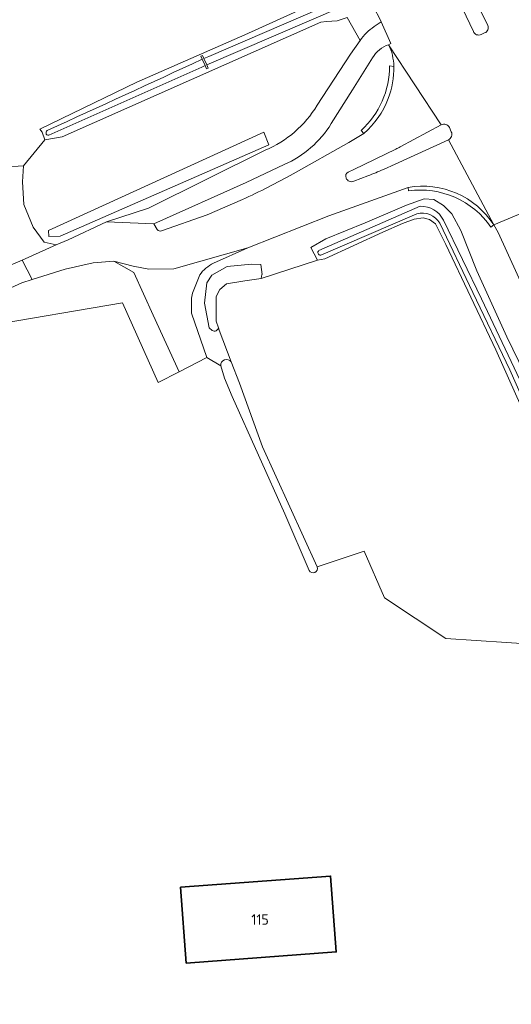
# Model space of a CAD drawing. Header units: metres. Extents: x 245598 to 248629, y 478632 to 481821.
# Tile 5 of 122: x 246577 to 246661, y 479429 to 479596. Entities that reach past the tile are written whole.
import ezdxf
from ezdxf.enums import TextEntityAlignment as Align

# ---------------------------------------------------------------- set-up
doc = ezdxf.new("R2010")
doc.units = ezdxf.units.M
for name, color, linetype, lineweight in [('B-XX-GR-GRAS-GV', 60, 'Continuous', 13), ('B-XX-GR-GROENVOORZIENING-GV', 80, 'Continuous', 18), ('B-XX-GR-HOUTWAL-GV', 40, 'Continuous', 13), ('B-XX-IE-TERREINAFSCHEIDING_KUNSTMATIG_HEKWERK-G', 20, 'IE-TERREINAFSCHEIDING-KUNSTMATIG', 18), ('B-XX-KW-KUNSTWERK_STUW-GV', 170, 'Continuous', 18), ('B-XX-OG-BEBOUWING-GV', 7, 'Continuous', 35), ('B-XX-OG-BEBOUWING-T18', 10, 'Continuous', 18), ('B-XX-OG-TERREIN_ERF-GV', 7, 'Continuous', 18), ('B-XX-OG-WATER-GV', 130, 'Continuous', 18), ('B-XX-OG-WATER_GREPPEL-GV', 160, 'Continuous', 18), ('B-XX-OG-WATER_SLOOT-GV', 120, 'Continuous', 18), ('B-XX-VH-ONVERHARD-GV', 252, 'Continuous', 18), ('B-XX-VH-VERHARDING_GESLOTEN-GV', 252, 'Continuous', 18), ('B-XX-VH-VERHARDING_OPEN-GV', 252, 'Continuous', 18)]:
    doc.layers.add(name, color=color, linetype=linetype, lineweight=lineweight)
doc.styles.add('NLCS-ISO-M-T18', font='NLCS-ISO.ttf', dxfattribs={"height": 1.8})
doc.linetypes.add('IE-TERREINAFSCHEIDING-KUNSTMATIG', pattern='A,4,[82,NLCS.SHX,S=0.75,R=90,X=0,Y=0],4,-2', length=10)

msp = doc.modelspace()

# ---------------------------------------------------------------- linework, layer by layer
at = {"layer": 'B-XX-GR-GRAS-GV'}
msp.add_lwpolyline([(246574.164, 479571.243), (246577.88, 479571.459), (246581.53, 479575.88), (246581.07, 479577.18), (246580.69, 479577.69), (246597.16, 479585.68), (246615.56, 479593.77), (246626.341, 479598.639), (246630.017, 479601.587), (246631.763, 479601.884), (246630.993, 479603.21), (246629.528, 479602.403), (246623.581, 479612.609)], dxfattribs=at)
at = {"layer": 'B-XX-GR-GROENVOORZIENING-GV'}
for points in [[(246638.817, 479595.951, 0.0337235), (246621.2, 479625.59)], [(246635.23, 479592.781, -0.1102214), (246637.6, 479595.156)], [(246640.063, 479592.068, 0.1986445), (246637.342, 479589.855)], [(246640.944, 479588.377, 0.1102593), (246640.063, 479592.068)], [(246635.372, 479577.484, 0.2120256), (246640.222, 479588.482)], [(246619.042, 479574.111, 0.1600271), (246627.884, 479581.76)], [(246630.277, 479578.632, -0.1519227), (246622.294, 479571.673)], [(246615.163, 479565.698, 0.019426), (246623.831, 479570.086)], [(246657.5, 479560.985, 0.2856564), (246643.457, 479567.174)], [(246600.651, 479560.593, 0.2962102), (246601.379, 479560.353)], [(246610.23, 479554.885, 0.1170634), (246607.898, 479552.886)], [(246611.086, 479543.835, -0.4688553), (246610.04, 479543.38)], [(246611.467, 479537.413, -0.7337612), (246613.255, 479538.08)]]:
    msp.add_lwpolyline(points, format="xyb", dxfattribs=at)
for points in [[(246627.884, 479581.76), (246633.567, 479590.468), (246635.23, 479592.781), (246633.015, 479596.729), (246631.28, 479596.154), (246629.491, 479596.056), (246628.546, 479595.91), (246584.46, 479576.41), (246581.53, 479575.88), (246577.88, 479571.459), (246577.74, 479568.71), (246577.94, 479564.86), (246579.53, 479560.98), (246581.43, 479558.46), (246583.46, 479557.97)], [(246633.015, 479596.729), (246635.23, 479592.781)], [(246637.6, 479595.156), (246638.817, 479595.951)], [(246637.342, 479589.855), (246633.903, 479584.411), (246630.277, 479578.632)], [(246640.222, 479588.482), (246640.944, 479588.377)], [(246623.831, 479570.086), (246633.279, 479575.398), (246635.848, 479576.962), (246635.372, 479577.484)], [(246583.46, 479557.97), (246585.48, 479558.86), (246592.027, 479561.917), (246599.184, 479564.241), (246619.042, 479574.111)], [(246622.294, 479571.673), (246615.781, 479568.614), (246600.051, 479561.598), (246600.651, 479560.593)], [(246643.457, 479567.174), (246643.366, 479567.769), (246629.874, 479562.95), (246616.069, 479557.497), (246610.23, 479554.885)], [(246601.379, 479560.353), (246609.144, 479563.127), (246615.163, 479565.698)], [(246627.98, 479555.38), (246626.82, 479557.54), (246629.37, 479559.02), (246636.06, 479561.72), (246643.12, 479564.77), (246646.11, 479565.84), (246647.74, 479565.71), (246649.42, 479564.69), (246650.84, 479563.28), (246652.39, 479560.46), (246655.1, 479553.54), (246660.17, 479542.33), (246665.31, 479531.81), (246670.34, 479520.36), (246675.19, 479510.72), (246682.037, 479495.225), (246687.775, 479482.288), (246691.313, 479471.675), (246714.298, 479421.839), (246715.387, 479419.168), (246718.494, 479409.731), (246721.147, 479401.213), (246725.423, 479384.888)], [(246673.419, 479527.86), (246667.235, 479541.404), (246658.698, 479560.082), (246657.985, 479561.383), (246657.5, 479560.985)], [(246610.04, 479543.38), (246609.49, 479543.87), (246608.72, 479548.06), (246609.08, 479551.53), (246609.94, 479552.84), (246612.59, 479554.28), (246616.73, 479554.69), (246618.31, 479554.64), (246618.52, 479552.97), (246618.48, 479552.97), (246618.36, 479552.27), (246627.98, 479555.38)], [(246607.898, 479552.886), (246606.675, 479549.767), (246606.487, 479548.899), (246606.51, 479546.33), (246609.13, 479538.78), (246611.467, 479537.413)], [(246613.255, 479538.08), (246611.21, 479543.47), (246611.086, 479543.835)]]:
    msp.add_lwpolyline(points, dxfattribs=at)
for points in [[(246619.64, 479575.048), (246584.14, 479559.49), (246582.2, 479559.39), (246582.12, 479560.46), (246618.824, 479577.201)], [(246600.826, 479534.571), (246604.42, 479536.37), (246599.99, 479545.99), (246596.69, 479553.26), (246593.28, 479555.23), (246589.74, 479554.91), (246584.96, 479553.87), (246579.352, 479552.077), (246577.61, 479551.52), (246556.88, 479542.12), (246554.84, 479541.41), (246552.3, 479539.56), (246550.22, 479536.53), (246550.259, 479535.784), (246551.862, 479536.503), (246561.36, 479540.78), (246567.32, 479543.458), (246571.36, 479544.12), (246594.76, 479548.1)]]:
    msp.add_lwpolyline(points, close=True, dxfattribs=at)
at = {"layer": 'B-XX-GR-HOUTWAL-GV'}
msp.add_lwpolyline([(246666.98, 479520.8), (246658.33, 479540.1), (246649.78, 479558.04), (246648.04, 479561.58), (246647.03, 479562.3), (246645.94, 479562.61), (246644.44, 479562.36), (246642.43, 479561.61), (246639.06, 479560.14), (246629.19, 479555.6), (246627.98, 479555.38), (246618.36, 479552.27), (246615.57, 479551.84), (246612.46, 479551.38), (246611.3, 479550.36), (246610.72, 479549.18), (246610.67, 479547.52), (246610.7, 479544.97), (246611.086, 479543.835), (246611.21, 479543.47), (246613.255, 479538.08), (246614.64, 479534.43), (246618.6, 479523.6), (246627.891, 479503.156), (246635.889, 479505.818), (246639.353, 479497.882), (246649.803, 479490.946), (246665.301, 479489.906)], dxfattribs=at)
at = {"layer": 'B-XX-IE-TERREINAFSCHEIDING_KUNSTMATIG_HEKWERK-G'}
msp.add_lwpolyline([(246594.76, 479548.1), (246571.36, 479544.12)], dxfattribs=at)
at = {"layer": 'B-XX-KW-KUNSTWERK_STUW-GV'}
msp.add_lwpolyline([(246609.082, 479588.648), (246608.594, 479589.717), (246608.36, 479590.231), (246608.087, 479590.106), (246608.322, 479589.592), (246608.809, 479588.525), (246609.06, 479587.974), (246609.333, 479588.099)], close=True, dxfattribs=at)
at = {"layer": 'B-XX-OG-BEBOUWING-GV'}
msp.add_lwpolyline([(246604.645, 479448.581), (246605.607, 479435.656), (246631.136, 479437.556), (246630.175, 479450.48)], close=True, dxfattribs=at)
at = {"layer": 'B-XX-OG-TERREIN_ERF-GV'}
for points in [[(246626.541, 479502.538), (246622.37, 479512.2), (246613.41, 479532.17), (246612.12, 479535.29), (246611.467, 479537.413), (246609.13, 479538.78), (246604.42, 479536.37), (246600.826, 479534.571), (246594.76, 479548.1), (246571.36, 479544.12)], [(246688.22, 479426.54), (246688.905, 479430.255), (246688.832, 479430.165), (246688.42, 479430.498), (246688.752, 479430.908), (246688.99, 479430.716), (246689.12, 479431.42), (246689.8, 479434), (246689.38, 479435.7), (246689.52, 479439.92), (246689.6, 479444.98), (246689.56, 479450.28), (246689.18, 479455.42), (246688.9, 479459.42), (246688.08, 479465), (246684.775, 479478.225), (246680.531, 479488.739), (246671.197, 479485.744), (246669.724, 479490.216), (246665.301, 479489.906), (246649.803, 479490.946), (246639.353, 479497.882), (246635.889, 479505.818), (246627.891, 479503.156)]]:
    msp.add_lwpolyline(points, dxfattribs=at)
msp.add_lwpolyline([(246627.891, 479503.156, -0.94214), (246626.541, 479502.538)], format="xyb", dxfattribs=at)
msp.add_lwpolyline([(246604.645, 479448.581), (246630.175, 479450.48), (246631.136, 479437.556), (246605.607, 479435.656)], close=True, dxfattribs=at)
at = {"layer": 'B-XX-OG-WATER-GV'}
msp.add_lwpolyline([(246608.594, 479589.717), (246609.082, 479588.648), (246632.212, 479598.562), (246633.508, 479599.113), (246632.994, 479600.244), (246631.687, 479599.691), (246609.419, 479590.099)], close=True, dxfattribs=at)
for points in [[(246608.322, 479589.592, -0.0009011), (246582.05, 479577.515)], [(246582.05, 479577.515, 0.912928), (246582.173, 479576.65)], [(246649.423, 479562.203, 0.2776482), (246645.451, 479564.574)], [(246644.884, 479563.303, -0.3329544), (246648.798, 479561.68)], [(246628.207, 479557.009, 0.8024), (246628.5, 479556.232)]]:
    msp.add_lwpolyline(points, format="xyb", dxfattribs=at)
for points in [[(246582.173, 479576.65), (246608.253, 479588.276), (246608.809, 479588.525), (246608.322, 479589.592)], [(246645.451, 479564.574), (246628.207, 479557.009)], [(246628.5, 479556.232), (246644.884, 479563.303)], [(246687.861, 479477.836), (246683.085, 479489.833), (246674.9, 479508.437), (246667.485, 479524.312), (246655.89, 479548.819), (246649.423, 479562.203)], [(246648.798, 479561.68), (246654.403, 479549.857), (246660.713, 479536.695), (246666.351, 479523.979), (246672.742, 479509.858), (246680.752, 479491.35)]]:
    msp.add_lwpolyline(points, dxfattribs=at)
at = {"layer": 'B-XX-OG-WATER_GREPPEL-GV'}
msp.add_lwpolyline([(246582.12, 479560.46), (246582.2, 479559.39), (246584.14, 479559.49), (246619.64, 479575.048), (246618.824, 479577.201)], close=True, dxfattribs=at)
for points in [[(246611.086, 479543.835), (246610.7, 479544.97), (246610.67, 479547.52), (246610.72, 479549.18), (246611.3, 479550.36), (246612.46, 479551.38), (246615.57, 479551.84), (246618.36, 479552.27), (246618.48, 479552.97), (246618.52, 479552.97), (246618.31, 479554.64), (246616.73, 479554.69), (246612.59, 479554.28), (246609.94, 479552.84), (246609.08, 479551.53), (246608.72, 479548.06), (246609.49, 479543.87)], [(246609.49, 479543.87), (246610.04, 479543.38)], [(246611.467, 479537.413), (246612.12, 479535.29), (246613.41, 479532.17), (246622.37, 479512.2), (246626.541, 479502.538)], [(246627.891, 479503.156), (246618.6, 479523.6), (246614.64, 479534.43), (246613.255, 479538.08)]]:
    msp.add_lwpolyline(points, dxfattribs=at)
for points in [[(246610.04, 479543.38, 0.4688553), (246611.086, 479543.835)], [(246613.255, 479538.08, 0.7337612), (246611.467, 479537.413)], [(246626.541, 479502.538, 0.94214), (246627.891, 479503.156)]]:
    msp.add_lwpolyline(points, format="xyb", dxfattribs=at)
at = {"layer": 'B-XX-OG-WATER_SLOOT-GV'}
for points in [[(246631.763, 479601.884), (246630.017, 479601.587), (246626.341, 479598.639), (246615.56, 479593.77), (246597.16, 479585.68), (246580.69, 479577.69), (246581.07, 479577.18), (246581.53, 479575.88), (246584.46, 479576.41), (246628.546, 479595.91), (246629.491, 479596.056), (246631.28, 479596.154), (246633.015, 479596.729)], [(246608.594, 479589.717), (246609.419, 479590.099), (246631.687, 479599.691), (246632.994, 479600.244), (246633.508, 479599.113), (246632.212, 479598.562), (246609.082, 479588.648), (246609.333, 479588.099), (246609.06, 479587.974), (246608.809, 479588.525), (246608.253, 479588.276), (246582.173, 479576.65)], [(246608.322, 479589.592), (246608.087, 479590.106), (246608.36, 479590.231), (246608.594, 479589.717)], [(246665.31, 479531.81), (246660.17, 479542.33), (246655.1, 479553.54), (246652.39, 479560.46), (246650.84, 479563.28), (246649.42, 479564.69), (246647.74, 479565.71), (246646.11, 479565.84), (246643.12, 479564.77), (246636.06, 479561.72), (246629.37, 479559.02), (246626.82, 479557.54), (246627.98, 479555.38), (246629.19, 479555.6), (246639.06, 479560.14), (246642.43, 479561.61), (246644.44, 479562.36), (246645.94, 479562.61), (246647.03, 479562.3), (246648.04, 479561.58), (246649.78, 479558.04), (246658.33, 479540.1), (246666.98, 479520.8)], [(246628.207, 479557.009), (246645.451, 479564.574)], [(246644.884, 479563.303), (246628.5, 479556.232)], [(246649.423, 479562.203), (246655.89, 479548.819), (246667.485, 479524.312), (246674.9, 479508.437), (246683.085, 479489.833), (246687.861, 479477.836)], [(246680.752, 479491.35), (246672.742, 479509.858), (246666.351, 479523.979), (246660.713, 479536.695), (246654.403, 479549.857), (246648.798, 479561.68)]]:
    msp.add_lwpolyline(points, dxfattribs=at)
for points in [[(246582.05, 479577.515, 0.0009011), (246608.322, 479589.592)], [(246582.173, 479576.65, -0.912928), (246582.05, 479577.515)], [(246645.451, 479564.574, -0.2776482), (246649.423, 479562.203)], [(246648.798, 479561.68, 0.3329544), (246644.884, 479563.303)], [(246628.5, 479556.232, -0.8024), (246628.207, 479557.009)]]:
    msp.add_lwpolyline(points, format="xyb", dxfattribs=at)
at = {"layer": 'B-XX-VH-ONVERHARD-GV'}
for points in [[(246583.46, 479557.97), (246581.43, 479558.46), (246579.53, 479560.98), (246577.94, 479564.86), (246577.74, 479568.71), (246577.88, 479571.459), (246574.164, 479571.243)], [(246576.206, 479554.767), (246577.641, 479555.397), (246583.46, 479557.97)]]:
    msp.add_lwpolyline(points, dxfattribs=at)
at = {"layer": 'B-XX-VH-VERHARDING_GESLOTEN-GV'}
for points in [[(246621.2, 479625.59, -0.0337235), (246638.817, 479595.951)], [(246637.6, 479595.156, 0.1102214), (246635.23, 479592.781)], [(246655.812, 479593.82, -0.4367763), (246654.51, 479594.321)], [(246656.966, 479595.367, -0.4292995), (246656.419, 479594.088)], [(246637.342, 479589.855, -0.1986445), (246640.063, 479592.068)], [(246640.063, 479592.068, -0.1102593), (246640.944, 479588.377)], [(246640.222, 479588.482, -0.2120256), (246635.372, 479577.484)], [(246639.983, 479582.907, 0.094135), (246640.944, 479588.377)], [(246640.944, 479588.377, -0.094135), (246639.983, 479582.907)], [(246635.848, 479576.962, 0.1240001), (246639.983, 479582.907)], [(246639.983, 479582.907, -0.1240001), (246635.848, 479576.962)], [(246627.884, 479581.76, -0.1600271), (246619.042, 479574.111)], [(246622.294, 479571.673, 0.1519227), (246630.277, 479578.632)], [(246649.04, 479578.439, -0.4272528), (246650.405, 479577.984)], [(246650.738, 479577.241, -0.4144293), (246650.237, 479575.887)], [(246641.287, 479574.316, 0.0377953), (246642.022, 479574.672)], [(246632.822, 479569.376, -0.4110786), (246633.188, 479570.369)], [(246639.189, 479570.85, -0.0065124), (246636.531, 479569.735)], [(246623.831, 479570.086, -0.019426), (246615.163, 479565.698)], [(246634.147, 479568.839, -0.4264191), (246632.822, 479569.376)], [(246657.985, 479561.383, 0.3010505), (246643.366, 479567.769)], [(246643.366, 479567.769, -0.3010505), (246657.985, 479561.383)], [(246643.457, 479567.174, -0.2856564), (246657.5, 479560.985)], [(246601.379, 479560.353, -0.2962102), (246600.651, 479560.593)], [(246607.898, 479552.886, -0.1170634), (246610.23, 479554.885)]]:
    msp.add_lwpolyline(points, format="xyb", dxfattribs=at)
for points in [[(246650.943, 479607.741), (246653.433, 479602.838), (246654.999, 479599.402), (246656.966, 479595.367)], [(246654.51, 479594.321), (246652.663, 479598.256), (246650.984, 479601.651), (246649.984, 479603.593), (246648.153, 479607.175)], [(246650.237, 479575.887), (246657.985, 479561.383), (246665.722, 479564.624), (246666.347, 479564.902), (246679.881, 479571.385), (246662.865, 479602.835), (246662.701, 479602.775)], [(246640.063, 479592.068), (246640.465, 479592.312), (246638.817, 479595.951), (246637.6, 479595.156)], [(246638.817, 479595.951), (246640.465, 479592.312), (246640.063, 479592.068), (246649.04, 479578.439)], [(246656.419, 479594.088), (246655.812, 479593.82)], [(246635.23, 479592.781), (246633.567, 479590.468), (246627.884, 479581.76)], [(246642.022, 479574.672), (246649.04, 479578.439), (246640.063, 479592.068)], [(246630.277, 479578.632), (246633.903, 479584.411), (246637.342, 479589.855)], [(246640.944, 479588.377), (246640.222, 479588.482)], [(246635.372, 479577.484), (246635.848, 479576.962)], [(246650.405, 479577.984), (246650.738, 479577.241)], [(246635.848, 479576.962), (246633.279, 479575.398), (246623.831, 479570.086)], [(246657.985, 479561.383), (246650.237, 479575.887), (246641.203, 479571.752), (246639.189, 479570.85)], [(246619.042, 479574.111), (246599.184, 479564.241), (246592.027, 479561.917), (246600.051, 479561.598), (246615.781, 479568.614), (246622.294, 479571.673)], [(246633.188, 479570.369), (246634.12, 479570.844), (246641.287, 479574.316)], [(246636.531, 479569.735), (246634.147, 479568.839)], [(246600.651, 479560.593), (246600.051, 479561.598), (246592.027, 479561.917), (246585.48, 479558.86), (246583.46, 479557.97), (246577.641, 479555.397), (246579.352, 479552.077), (246584.96, 479553.87), (246589.74, 479554.91), (246593.28, 479555.23), (246596.536, 479554.341), (246599.232, 479553.851), (246603.48, 479553.933), (246616.069, 479557.497), (246629.874, 479562.95), (246643.366, 479567.769)], [(246643.366, 479567.769), (246643.457, 479567.174)], [(246615.163, 479565.698), (246609.144, 479563.127), (246601.379, 479560.353)], [(246665.722, 479564.624), (246657.985, 479561.383), (246658.698, 479560.082), (246667.235, 479541.404), (246673.419, 479527.86)], [(246657.5, 479560.985), (246657.985, 479561.383)], [(246610.23, 479554.885), (246616.069, 479557.497), (246603.48, 479553.933), (246599.232, 479553.851), (246596.536, 479554.341), (246593.28, 479555.23), (246596.69, 479553.26), (246599.99, 479545.99), (246604.42, 479536.37), (246609.13, 479538.78), (246606.51, 479546.33), (246606.487, 479548.899), (246606.675, 479549.767), (246607.898, 479552.886)], [(246474.475, 479505.317), (246480.784, 479508.26), (246487.805, 479511.404), (246536.38, 479533.52), (246539.46, 479534.94), (246554.84, 479541.41), (246556.88, 479542.12), (246577.61, 479551.52), (246579.352, 479552.077), (246577.641, 479555.397), (246576.206, 479554.767), (246564.298, 479549.533), (246563.37, 479549.125), (246563.04, 479548.98), (246558.79, 479547.11), (246555.57, 479545.987), (246555.239, 479545.871), (246543.757, 479540.645), (246543.54, 479540.546), (246540.58, 479538.91), (246535, 479536.4), (246504.18, 479522.44), (246481.79, 479512.245), (246472.916, 479508.215)]]:
    msp.add_lwpolyline(points, dxfattribs=at)
at = {"layer": 'B-XX-VH-VERHARDING_OPEN-GV'}
for points in [[(246656.966, 479595.367), (246654.999, 479599.402), (246652.663, 479598.256), (246654.51, 479594.321)], [(246655.812, 479593.82), (246656.419, 479594.088)], [(246649.04, 479578.439), (246642.022, 479574.672)], [(246650.738, 479577.241), (246650.405, 479577.984)], [(246639.189, 479570.85), (246641.203, 479571.752), (246650.237, 479575.887)], [(246641.287, 479574.316), (246634.12, 479570.844), (246633.188, 479570.369)], [(246634.147, 479568.839), (246636.531, 479569.735)]]:
    msp.add_lwpolyline(points, dxfattribs=at)
for points in [[(246654.51, 479594.321, 0.4367763), (246655.812, 479593.82)], [(246656.419, 479594.088, 0.4292995), (246656.966, 479595.367)], [(246650.405, 479577.984, 0.4272528), (246649.04, 479578.439)], [(246650.237, 479575.887, 0.4144293), (246650.738, 479577.241)], [(246642.022, 479574.672, -0.0377953), (246641.287, 479574.316)], [(246633.188, 479570.369, 0.4110786), (246632.822, 479569.376)], [(246636.531, 479569.735, 0.0065124), (246639.189, 479570.85)], [(246632.822, 479569.376, 0.4264191), (246634.147, 479568.839)]]:
    msp.add_lwpolyline(points, format="xyb", dxfattribs=at)

# ---------------------------------------------------------------- texts
at = {"layer": 'B-XX-OG-BEBOUWING-T18', "style": 'NLCS-ISO-M-T18'}
msp.add_text('115', height=1.8, dxfattribs=at).set_placement((246618.175, 479443.096), align=Align.MIDDLE_CENTER)

doc.saveas('drawing.dxf')
